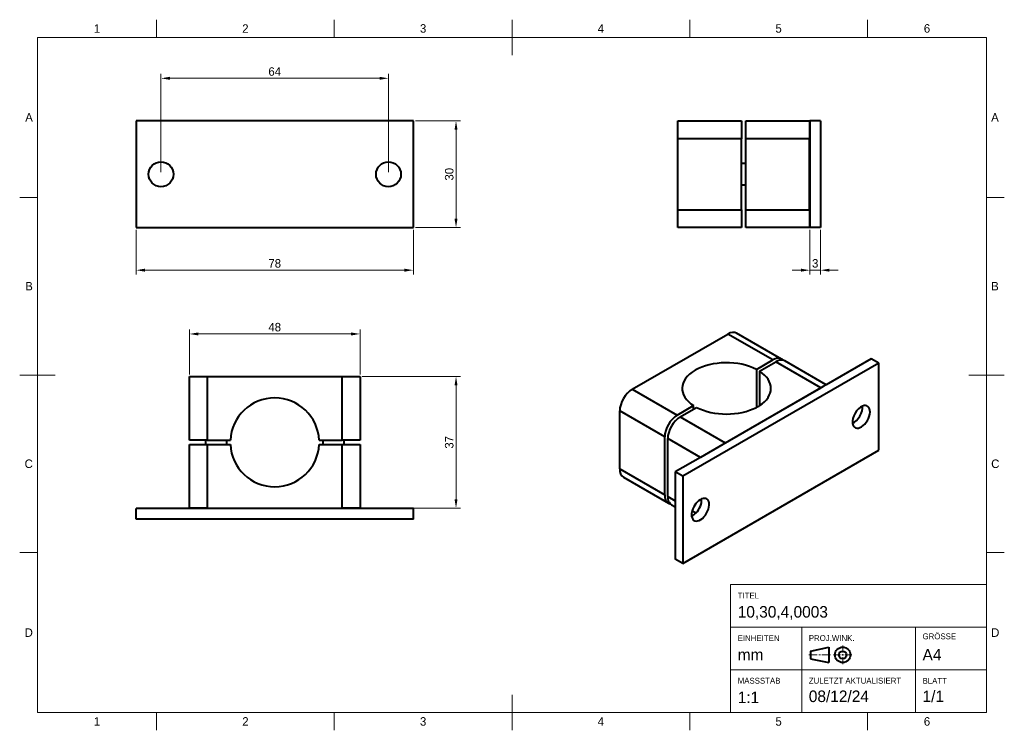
# Model space of a CAD drawing. Header units: millimetres. Extents: x 15 to 292, y 5 to 205.
import ezdxf

# ---------------------------------------------------------------- set-up
doc = ezdxf.new("R2010")
doc.units = ezdxf.units.MM
for name, color, linetype in [('Anmerkungen', 7, 'Continuous'), ('Begrenzung', 7, 'Continuous'), ('Geometrien', 7, 'Continuous')]:
    doc.layers.add(name, color=color, linetype=linetype)
doc.styles.add('Shapr0', font='txt', dxfattribs={"height": 2.3925})
doc.styles.add('Shapr1', font='txt', dxfattribs={"height": 2.3925})
doc.styles.add('Shapr10', font='txt', dxfattribs={"height": 2.3925})
doc.styles.add('Shapr11', font='txt', dxfattribs={"height": 2.3925})
doc.styles.add('Shapr12', font='txt', dxfattribs={"height": 2.3925})
doc.styles.add('Shapr13', font='txt', dxfattribs={"height": 2.3925})
doc.styles.add('Shapr14', font='txt', dxfattribs={"height": 2.3925})
doc.styles.add('Shapr15', font='txt', dxfattribs={"height": 2.3925})
doc.styles.add('Shapr16', font='txt', dxfattribs={"height": 2.3925})
doc.styles.add('Shapr17', font='txt', dxfattribs={"height": 2.3925})
doc.styles.add('Shapr18', font='txt', dxfattribs={"height": 2.3925})
doc.styles.add('Shapr2', font='txt', dxfattribs={"height": 2.3925})
doc.styles.add('Shapr3', font='txt', dxfattribs={"height": 2.3925})
doc.styles.add('Shapr5', font='txt', dxfattribs={"height": 2.3925})
doc.styles.add('Shapr7', font='txt', dxfattribs={"height": 2.3925})
doc.styles.add('Shapr8', font='txt', dxfattribs={"height": 2.3925})
doc.styles.add('Shapr9', font='txt', dxfattribs={"height": 2.3925})
doc.dimstyles.new('ISO-25', dxfattribs={"dimtxt": 2.5, "dimasz": 2.5, "dimexe": 1.25, "dimexo": 0.625, "dimtad": 1, "dimtxsty": 'Standard', "dimcen": 2.5, "dimadec": 0, "dimazin": 0, "dimtfac": 1, "dimtmove": 0, "dimatfit": 3, "dimfxl": 1, "dimarcsym": 0})

# ---------------------------------------------------------------- blocks, each defined once
blk = doc.blocks.new('*D2')
at = {"layer": 'Anmerkungen', "color": 0, "linetype": 'Continuous', "lineweight": 15}
for p, q in [((54.75, 162.12), (54.75, 189.75)), ((57.25, 188.5), (116.25, 188.5)), ((118.75, 162.12), (118.75, 189.75))]:
    blk.add_line(p, q, dxfattribs=at)
at = {"layer": 'Anmerkungen', "color": 0}
for points in [[(57.25, 188.92), (57.25, 188.08), (54.75, 188.5)], [(116.25, 188.08), (116.25, 188.92), (118.75, 188.5)]]:
    blk.add_solid(points, dxfattribs=at)
at = {"layer": 'Defpoints', "color": 0}
for p in [(118.75, 188.5), (54.75, 161.5), (118.75, 161.5)]:
    blk.add_point(p, dxfattribs=at)
at = {"layer": 'Anmerkungen', "color": 0, "lineweight": 15, "insert": (86.75, 190.4), "char_height": 2.393, "attachment_point": 5, "style": 'Shapr1'}
blk.add_mtext('\\A1;64', dxfattribs=at)
blk = doc.blocks.new('*D3')
at = {"layer": 'Anmerkungen', "color": 0, "linetype": 'Continuous', "lineweight": 15}
for p, q in [((126.38, 176.5), (139, 176.5)), ((137.75, 174), (137.75, 149)), ((126.38, 146.5), (139, 146.5))]:
    blk.add_line(p, q, dxfattribs=at)
at = {"layer": 'Anmerkungen', "color": 0}
for points in [[(138.17, 174), (137.33, 174), (137.75, 176.5)], [(137.33, 149), (138.17, 149), (137.75, 146.5)]]:
    blk.add_solid(points, dxfattribs=at)
at = {"layer": 'Defpoints', "color": 0}
for p in [(125.75, 176.5), (125.75, 146.5), (137.75, 146.5)]:
    blk.add_point(p, dxfattribs=at)
at = {"layer": 'Anmerkungen', "color": 0, "lineweight": 15, "insert": (135.85, 161.5), "char_height": 2.393, "attachment_point": 5, "rotation": 90, "style": 'Shapr1'}
blk.add_mtext('\\A1;30', dxfattribs=at)
blk = doc.blocks.new('*D4')
at = {"layer": 'Anmerkungen', "color": 0, "linetype": 'Continuous', "lineweight": 15}
for p, q in [((47.75, 145.88), (47.75, 133.25)), ((125.75, 145.88), (125.75, 133.25)), ((50.25, 134.5), (123.25, 134.5))]:
    blk.add_line(p, q, dxfattribs=at)
at = {"layer": 'Anmerkungen', "color": 0}
for points in [[(50.25, 134.92), (50.25, 134.08), (47.75, 134.5)], [(123.25, 134.08), (123.25, 134.92), (125.75, 134.5)]]:
    blk.add_solid(points, dxfattribs=at)
at = {"layer": 'Defpoints', "color": 0}
for p in [(47.75, 146.5), (125.75, 146.5), (125.75, 134.5)]:
    blk.add_point(p, dxfattribs=at)
at = {"layer": 'Anmerkungen', "color": 0, "lineweight": 15, "insert": (86.75, 136.4), "char_height": 2.393, "attachment_point": 5, "style": 'Shapr1'}
blk.add_mtext('\\A1;78', dxfattribs=at)
blk = doc.blocks.new('*D5')
at = {"layer": 'Anmerkungen', "color": 0, "linetype": 'Continuous', "lineweight": 15}
for p, q in [((237.3, 145.88), (237.3, 133.25)), ((240.3, 145.88), (240.3, 133.25)), ((234.8, 134.5), (232.3, 134.5)), ((237.3, 134.5), (240.3, 134.5)), ((242.8, 134.5), (245.3, 134.5))]:
    blk.add_line(p, q, dxfattribs=at)
at = {"layer": 'Anmerkungen', "color": 0}
for points in [[(234.8, 134.08), (234.8, 134.92), (237.3, 134.5)], [(242.8, 134.92), (242.8, 134.08), (240.3, 134.5)]]:
    blk.add_solid(points, dxfattribs=at)
at = {"layer": 'Defpoints', "color": 0}
for p in [(237.3, 146.5), (240.3, 146.5), (240.3, 134.5)]:
    blk.add_point(p, dxfattribs=at)
at = {"layer": 'Anmerkungen', "color": 0, "lineweight": 15, "insert": (238.8, 136.4), "char_height": 2.393, "attachment_point": 5, "style": 'Shapr2'}
blk.add_mtext('\\A1;3', dxfattribs=at)
blk = doc.blocks.new('*D6')
at = {"layer": 'Anmerkungen', "color": 0, "linetype": 'Continuous', "lineweight": 15}
for p, q in [((62.75, 105.17), (62.75, 117.8)), ((65.25, 116.55), (108.25, 116.55)), ((110.75, 105.17), (110.75, 117.8))]:
    blk.add_line(p, q, dxfattribs=at)
at = {"layer": 'Anmerkungen', "color": 0}
for points in [[(65.25, 116.97), (65.25, 116.13), (62.75, 116.55)], [(108.25, 116.13), (108.25, 116.97), (110.75, 116.55)]]:
    blk.add_solid(points, dxfattribs=at)
at = {"layer": 'Defpoints', "color": 0}
for p in [(110.75, 116.55), (62.75, 104.55), (110.75, 104.55)]:
    blk.add_point(p, dxfattribs=at)
at = {"layer": 'Anmerkungen', "color": 0, "lineweight": 15, "insert": (86.75, 118.45), "char_height": 2.393, "attachment_point": 5, "style": 'Shapr3'}
blk.add_mtext('\\A1;48', dxfattribs=at)
blk = doc.blocks.new('*D7')
at = {"layer": 'Anmerkungen', "color": 0, "linetype": 'Continuous', "lineweight": 15}
for p, q in [((111.38, 104.55), (139, 104.55)), ((137.75, 102.05), (137.75, 70.05)), ((111.38, 67.55), (139, 67.55))]:
    blk.add_line(p, q, dxfattribs=at)
at = {"layer": 'Anmerkungen', "color": 0}
for points in [[(138.17, 102.05), (137.33, 102.05), (137.75, 104.55)], [(137.33, 70.05), (138.17, 70.05), (137.75, 67.55)]]:
    blk.add_solid(points, dxfattribs=at)
at = {"layer": 'Defpoints', "color": 0}
for p in [(110.75, 104.55), (110.75, 67.55), (137.75, 67.55)]:
    blk.add_point(p, dxfattribs=at)
at = {"layer": 'Anmerkungen', "color": 0, "lineweight": 15, "insert": (135.85, 86.05), "char_height": 2.393, "attachment_point": 5, "rotation": 90, "style": 'Shapr3'}
blk.add_mtext('\\A1;37', dxfattribs=at)
blk = doc.blocks.new('*U8')
at = {"layer": 'Begrenzung', "linetype": 'Continuous', "lineweight": 15}
for p, q in [((287, 46), (215, 46)), ((215, 10), (215, 46)), ((287, 10), (287, 46)), ((287, 34), (215, 34)), ((235, 10), (235, 34)), ((267, 10), (267, 34)), ((246.53, 26.88), (246.53, 28.83)), ((237, 26.23), (239.38, 26.23)), ((239.82, 26.23), (240.25, 26.23)), ((243.07, 26.23), (240.68, 26.23)), ((245.88, 26.23), (243.93, 26.23)), ((246.32, 26.23), (246.75, 26.23)), ((246.53, 26.02), (246.53, 26.45)), ((246.53, 25.58), (246.53, 23.63)), ((247.18, 26.23), (249.13, 26.23)), ((287, 22), (215, 22)), ((287, 10), (215, 10))]:
    blk.add_line(p, q, dxfattribs=at)
at = {"layer": 'Begrenzung', "linetype": 'Continuous', "lineweight": 40}
for p, q in [((237.43, 27.32), (242.63, 28.4)), ((242.63, 28.4), (242.63, 24.07)), ((237.43, 27.32), (237.43, 25.15)), ((237.43, 25.15), (242.63, 24.07))]:
    blk.add_line(p, q, dxfattribs=at)
for radius in [2.17, 1.08]:
    blk.add_circle((246.53, 26.23), radius, dxfattribs=at)

msp = doc.modelspace()

# ---------------------------------------------------------------- linework, layer by layer
at = {"layer": 'Begrenzung', "linetype": 'Continuous', "lineweight": 15}
for p, q in [((53.5, 200), (53.5, 205)), ((103.5, 200), (103.5, 205)), ((153.5, 195), (153.5, 205)), ((203.5, 200), (203.5, 205)), ((253.5, 200), (253.5, 205)), ((287, 200), (20, 200)), ((20, 200), (20, 10)), ((287, 10), (287, 200)), ((20, 155), (15, 155)), ((287, 155), (292, 155)), ((25, 105), (15, 105)), ((282, 105), (292, 105)), ((20, 55), (15, 55)), ((287, 55), (292, 55)), ((153.5, 15), (153.5, 5)), ((20, 10), (287, 10)), ((53.5, 10), (53.5, 5)), ((103.5, 10), (103.5, 5)), ((203.5, 10), (203.5, 5)), ((253.5, 10), (253.5, 5))]:
    msp.add_line(p, q, dxfattribs=at)
at = {"layer": 'Geometrien', "linetype": 'Continuous', "lineweight": 40}
for p, q in [((125.75, 176.5), (47.75, 176.5)), ((47.75, 176.5), (47.75, 146.5)), ((125.75, 146.5), (125.75, 176.5)), ((200.2, 176.5), (218.1, 176.5)), ((200.2, 171.5), (200.2, 176.5)), ((218.1, 176.5), (218.1, 171.5)), ((219.3, 171.5), (219.3, 176.5)), ((219.3, 176.5), (237.2, 176.5)), ((237.2, 176.5), (237.2, 171.5)), ((237.3, 176.5), (237.3, 164.5)), ((240.3, 176.5), (237.3, 176.5)), ((240.3, 176.5), (240.3, 146.5)), ((218.1, 171.5), (200.2, 171.5)), ((200.2, 151.5), (200.2, 171.5)), ((218.1, 164.5), (218.1, 171.5)), ((237.2, 171.5), (219.3, 171.5)), ((219.3, 164.5), (219.3, 171.5)), ((237.2, 164.5), (237.2, 171.5)), ((219.3, 164.5), (218.1, 164.5)), ((218.1, 158.5), (218.1, 164.5)), ((219.3, 158.5), (219.3, 164.5)), ((237.3, 164.5), (237.2, 164.5)), ((237.2, 158.5), (237.2, 164.5)), ((237.3, 164.5), (237.3, 158.5)), ((218.1, 151.5), (218.1, 158.5)), ((218.1, 158.5), (219.3, 158.5)), ((219.3, 151.5), (219.3, 158.5)), ((237.2, 158.5), (237.3, 158.5)), ((237.2, 151.5), (237.2, 158.5)), ((237.3, 158.5), (237.3, 146.5)), ((200.2, 151.5), (218.1, 151.5)), ((200.2, 146.5), (200.2, 151.5)), ((218.1, 151.5), (218.1, 146.5)), ((219.3, 151.5), (237.2, 151.5)), ((219.3, 146.5), (219.3, 151.5)), ((237.2, 151.5), (237.2, 146.5)), ((47.75, 146.5), (125.75, 146.5)), ((218.1, 146.5), (200.2, 146.5)), ((237.2, 146.5), (219.3, 146.5)), ((240.3, 146.5), (237.3, 146.5)), ((187.334, 101.018), (214.204, 116.531)), ((226.861, 109.223), (214.204, 116.531)), ((229.361, 109.471), (216.704, 116.779)), ((256.701, 108.325), (201.547, 76.482)), ((222.255, 106.564), (226.861, 109.223)), ((223.104, 106.074), (227.71, 108.734)), ((240.367, 101.426), (227.71, 108.734)), ((241.902, 102.231), (230.21, 108.981)), ((254.58, 109.55), (241.902, 102.231)), ((256.701, 108.325), (254.58, 109.55)), ((256.701, 83.83), (256.701, 108.325)), ((222.255, 106.564), (222.255, 95.88)), ((223.104, 106.074), (223.104, 96.37)), ((62.75, 86.65), (62.75, 104.55)), ((62.75, 104.55), (67.75, 104.55)), ((67.75, 104.55), (105.75, 104.55)), ((67.75, 104.55), (67.75, 86.65)), ((105.75, 86.65), (105.75, 104.55)), ((105.75, 104.55), (110.75, 104.55)), ((110.75, 104.55), (110.75, 86.65)), ((187.334, 101.018), (199.991, 93.71)), ((241.071, 101.75), (212.794, 85.425)), ((213.497, 85.912), (240.367, 101.426)), ((241.902, 102.231), (241.071, 101.75)), ((183.799, 78.564), (183.799, 94.894)), ((196.456, 87.586), (183.799, 94.894)), ((199.991, 93.71), (204.598, 96.37)), ((200.84, 93.22), (204.598, 95.39)), ((204.598, 95.39), (204.598, 96.37)), ((204.598, 95.39), (205.446, 95.88)), ((200.84, 93.22), (213.497, 85.912)), ((67.25, 86.65), (62.75, 86.65)), ((67.75, 86.65), (67.25, 86.65)), ((67.25, 86.65), (67.25, 85.45)), ((67.75, 86.65), (73.25, 86.65)), ((73.25, 86.65), (74.264, 86.65)), ((73.25, 85.45), (73.25, 86.65)), ((99.236, 86.65), (100.25, 86.65)), ((100.25, 86.65), (105.75, 86.65)), ((100.25, 86.65), (100.25, 85.45)), ((106.25, 86.65), (105.75, 86.65)), ((106.25, 85.45), (106.25, 86.65)), ((110.75, 86.65), (106.25, 86.65)), ((196.456, 71.256), (196.456, 87.586)), ((197.304, 70.766), (197.304, 87.096)), ((206.497, 81.789), (197.304, 87.096)), ((62.75, 85.45), (67.25, 85.45)), ((62.75, 67.55), (62.75, 85.45)), ((67.25, 85.45), (67.75, 85.45)), ((67.75, 85.45), (67.75, 67.55)), ((67.75, 85.45), (73.25, 85.45)), ((73.25, 85.45), (74.264, 85.45)), ((99.236, 85.45), (100.25, 85.45)), ((100.25, 85.45), (105.75, 85.45)), ((105.75, 67.55), (105.75, 85.45)), ((105.75, 85.45), (106.25, 85.45)), ((106.25, 85.45), (110.75, 85.45)), ((110.75, 85.45), (110.75, 67.55)), ((201.547, 51.987), (256.701, 83.83)), ((212.794, 85.425), (206.497, 81.789)), ((206.497, 81.789), (199.426, 77.707)), ((183.799, 78.564), (196.456, 71.256)), ((201.547, 76.482), (199.426, 77.707)), ((199.426, 77.707), (199.426, 69.542)), ((184.834, 76.275), (197.491, 68.967)), ((201.547, 76.482), (201.547, 51.987)), ((197.304, 70.766), (199.426, 69.542)), ((199.426, 69.542), (199.426, 67.851)), ((67.25, 67.45), (47.75, 67.45)), ((47.75, 64.45), (47.75, 67.45)), ((67.25, 67.55), (62.75, 67.55)), ((67.25, 67.55), (67.25, 67.45)), ((67.75, 67.55), (67.25, 67.55)), ((73.25, 67.45), (67.25, 67.45)), ((67.75, 67.55), (73.25, 67.55)), ((73.25, 67.55), (100.25, 67.55)), ((73.25, 67.45), (73.25, 67.55)), ((100.25, 67.45), (73.25, 67.45)), ((100.25, 67.55), (100.25, 67.45)), ((100.25, 67.55), (105.75, 67.55)), ((106.25, 67.45), (100.25, 67.45)), ((106.25, 67.55), (105.75, 67.55)), ((110.75, 67.55), (106.25, 67.55)), ((106.25, 67.45), (106.25, 67.55)), ((125.75, 67.45), (106.25, 67.45)), ((125.75, 64.45), (125.75, 67.45)), ((198.34, 68.478), (199.426, 67.851)), ((199.426, 67.851), (199.426, 53.212)), ((204.189, 66.792), (205.269, 66.168)), ((125.75, 64.45), (47.75, 64.45)), ((201.547, 51.987), (199.426, 53.212))]:
    msp.add_line(p, q, dxfattribs=at)
for centre in [(54.75, 161.5), (118.75, 161.5)]:
    msp.add_circle(centre, 3.5, dxfattribs=at)
for start, end in [(2.75125, 177.24875), (182.75125, 357.24875)]:
    msp.add_arc((86.75, 86.05), 12.5, start, end, dxfattribs=at)
for centre, major_axis, start_param, end_param in [((214.204, 112.449), (-2.5, -4.33), 3.1415927, 3.9269908), ((213.851, 101.222), (-12.5, 0), 3.9750093, 7.020565), ((226.861, 105.141), (2.5, 4.33), 0, 0.7853982), ((227.71, 104.651), (-2.5, -4.33), 3.3121236, 3.9269908), ((226.861, 105.141), (2.5, 4.33), 6.1126544, 6.2831853), ((227.71, 104.651), (-2.5, -4.33), 3.1415927, 3.3121236), ((213.851, 101.222), (-12.5, 0), 2.4042129, 3.8789724), ((187.334, 96.935), (-2.5, -4.33), 3.9269908, 5.4977871), ((240.367, 97.343), (2.5, 4.33), 0.5850633, 0.7853982), ((213.851, 101.222), (-12.5, 0), 0.8334166, 2.308176), ((213.851, 101.222), (-12.5, 0), 2.308176, 2.4042129), ((251.752, 93.22), (-1.75, -3.031), 3.7927301, 5.6320478), ((251.752, 93.22), (-1.75, -3.031), 5.6320478, 10.0759154), ((249.63, 94.445), (-1.75, -3.031), 0.6511375, 2.4904552), ((199.991, 89.628), (2.5, 4.33), 0.7853982, 2.3561945), ((200.84, 89.138), (-2.5, -4.33), 3.9269908, 5.4977871), ((213.497, 81.83), (2.5, 4.33), 0.7853982, 0.985733), ((187.334, 80.605), (-2.5, -4.33), 5.4977871, 6.2831853), ((199.991, 73.298), (2.5, 4.33), 2.3561945, 3.1415927), ((200.84, 72.808), (-2.5, -4.33), 5.4977871, 6.1126544), ((206.497, 67.092), (-1.75, -3.031), 5.6320478, 10.0759154), ((206.497, 67.092), (-1.75, -3.031), 3.7927301, 5.1283411), ((204.375, 68.317), (-1.75, -3.031), 1.1548442, 2.4904552), ((199.991, 73.298), (2.5, 4.33), 3.1415927, 3.3121236), ((200.84, 72.808), (-2.5, -4.33), 6.1126544, 6.2831853), ((206.497, 67.092), (-1.75, -3.031), 5.1283411, 5.6320478), ((204.375, 68.317), (-1.75, -3.031), 0.6511375, 1.1548442)]:
    msp.add_ellipse(centre, major_axis=major_axis, ratio=0.5773503, start_param=start_param, end_param=end_param, dxfattribs=at)

# ---------------------------------------------------------------- block references
msp.add_blockref('*U8', (0, 0))

# ---------------------------------------------------------------- texts
at = {"layer": 'Begrenzung', "linetype": 'Continuous', "lineweight": 15, "char_height": 2.393, "width": 2.3925, "style": 'Shapr0'}
for s, insert, attachment_point in [('1', (36.75, 201.304), 8), ('2', (78.5, 201.304), 8), ('3', (128.5, 201.304), 8), ('4', (178.5, 201.304), 8), ('5', (228.5, 201.304), 8), ('6', (270.25, 201.304), 8), ('A', (18.696, 177.5), 6), ('A', (288.304, 177.5), 4), ('B', (18.696, 130), 6), ('B', (288.304, 130), 4), ('C', (18.696, 80), 6), ('C', (288.304, 80), 4), ('D', (18.696, 32.5), 6), ('D', (288.304, 32.5), 4), ('1', (36.75, 8.696), 2), ('2', (78.5, 8.696), 2), ('3', (128.5, 8.696), 2), ('4', (178.5, 8.696), 2), ('5', (228.5, 8.696), 2), ('6', (270.25, 8.696), 2)]:
    msp.add_mtext(s, dxfattribs=dict(at, insert=insert, attachment_point=attachment_point))
at = {"layer": 'Begrenzung', "linetype": 'Continuous', "lineweight": 15, "attachment_point": 1}
for s, insert, char_height, style in [('TITEL', (217, 43.75), 1.65, 'Shapr5'), ('10,30,4,0003', (217, 39.969), 3.25, 'Shapr18'), ('EINHEITEN', (217, 31.75), 1.65, 'Shapr7'), ('PROJ.WINK.', (237, 31.783), 1.65, 'Shapr9'), ('GRÖSSE', (269, 32.263), 1.65, 'Shapr10'), ('A4', (269, 27.9), 3.25, 'Shapr11'), ('mm', (217, 27.9), 3.25, 'Shapr8'), ('MASSSTAB', (217, 19.783), 1.65, 'Shapr12'), ('ZULETZT AKTUALISIERT', (237, 19.783), 1.65, 'Shapr14'), ('BLATT', (269, 19.75), 1.65, 'Shapr16'), ('1:1', (217, 15.9), 3.25, 'Shapr13'), ('08/12/24', (237, 16.204), 3.25, 'Shapr15'), ('1/1', (269, 16.204), 3.25, 'Shapr17')]:
    msp.add_mtext(s, dxfattribs=dict(at, insert=insert, char_height=char_height, style=style))

# ---------------------------------------------------------------- dimensions: what is measured, and where the dimension line sits
at = {"layer": 'Anmerkungen', "linetype": 'Continuous', "lineweight": 15}
for base, p1, p2, override, picture, middle in [((118.75, 188.5), (54.75, 161.5), (118.75, 161.5), {"dimscale": 1, "dimgap": 0.7, "dimdec": 2, "dimlfac": 1, "dimrnd": 0.01, "dimzin": 8, "dimdsep": 44, "dimtxsty": 'Shapr1', "dimse1": 0, "dimse2": 0, "dimadec": 2, "dimtol": 0, "dimlim": 0, "dimtp": 0, "dimtm": 0, "dimtfac": 0.6, "dimtdec": 8, "dimfrac": 2, "dimtolj": 1, "dimlwd": 15, "dimlwe": 15}, '*D2', (86.75, 188.5)), ((125.75, 134.5), (47.75, 146.5), (125.75, 146.5), {"dimscale": 1, "dimgap": 0.7, "dimdec": 2, "dimlfac": 1, "dimrnd": 0.01, "dimzin": 8, "dimdsep": 44, "dimtxsty": 'Shapr1', "dimse1": 0, "dimse2": 0, "dimadec": 2, "dimtol": 0, "dimlim": 0, "dimtp": 0, "dimtm": 0, "dimtfac": 0.6, "dimtdec": 8, "dimfrac": 2, "dimtolj": 1, "dimlwd": 15, "dimlwe": 15}, '*D4', (86.75, 134.5)), ((240.3, 134.5), (237.3, 146.5), (240.3, 146.5), {"dimscale": 1, "dimgap": 0.7, "dimdec": 2, "dimlfac": 1, "dimrnd": 0.01, "dimzin": 8, "dimdsep": 44, "dimtxsty": 'Shapr2', "dimse1": 0, "dimse2": 0, "dimadec": 2, "dimtol": 0, "dimlim": 0, "dimtp": 0, "dimtm": 0, "dimtfac": 0.6, "dimtdec": 8, "dimfrac": 2, "dimtolj": 1, "dimlwd": 15, "dimlwe": 15}, '*D5', (238.8, 134.5)), ((110.75, 116.55), (62.75, 104.55), (110.75, 104.55), {"dimscale": 1, "dimgap": 0.7, "dimdec": 2, "dimlfac": 1, "dimrnd": 0.01, "dimzin": 8, "dimdsep": 44, "dimtxsty": 'Shapr3', "dimse1": 0, "dimse2": 0, "dimadec": 2, "dimtol": 0, "dimlim": 0, "dimtp": 0, "dimtm": 0, "dimtfac": 0.6, "dimtdec": 8, "dimfrac": 2, "dimtolj": 1, "dimlwd": 15, "dimlwe": 15}, '*D6', (86.75, 116.55))]:
    dim = msp.add_linear_dim(base=base, p1=p1, p2=p2, dimstyle='ISO-25', override=override, dxfattribs=at)
    dim.commit()
    dim.dimension.update_dxf_attribs({"geometry": picture, "text_midpoint": middle, "dimtype": 160})
for base, p1, p2, override, picture, middle in [((137.75, 146.5), (125.75, 176.5), (125.75, 146.5), {"dimscale": 1, "dimgap": 0.7, "dimdec": 2, "dimlfac": 1, "dimrnd": 0.01, "dimzin": 8, "dimdsep": 44, "dimtxsty": 'Shapr1', "dimse1": 0, "dimse2": 0, "dimadec": 2, "dimtol": 0, "dimlim": 0, "dimtp": 0, "dimtm": 0, "dimtfac": 0.6, "dimtdec": 8, "dimfrac": 2, "dimtolj": 1, "dimlwd": 15, "dimlwe": 15}, '*D3', (137.75, 161.5)), ((137.75, 67.55), (110.75, 104.55), (110.75, 67.55), {"dimscale": 1, "dimgap": 0.7, "dimdec": 2, "dimlfac": 1, "dimrnd": 0.01, "dimzin": 8, "dimdsep": 44, "dimtxsty": 'Shapr3', "dimse1": 0, "dimse2": 0, "dimadec": 2, "dimtol": 0, "dimlim": 0, "dimtp": 0, "dimtm": 0, "dimtfac": 0.6, "dimtdec": 8, "dimfrac": 2, "dimtolj": 1, "dimlwd": 15, "dimlwe": 15}, '*D7', (137.75, 86.05))]:
    dim = msp.add_linear_dim(base=base, p1=p1, p2=p2, angle=90, dimstyle='ISO-25', override=override, dxfattribs=at)
    dim.commit()
    dim.dimension.update_dxf_attribs({"geometry": picture, "text_midpoint": middle, "dimtype": 160})

doc.saveas('drawing.dxf')
